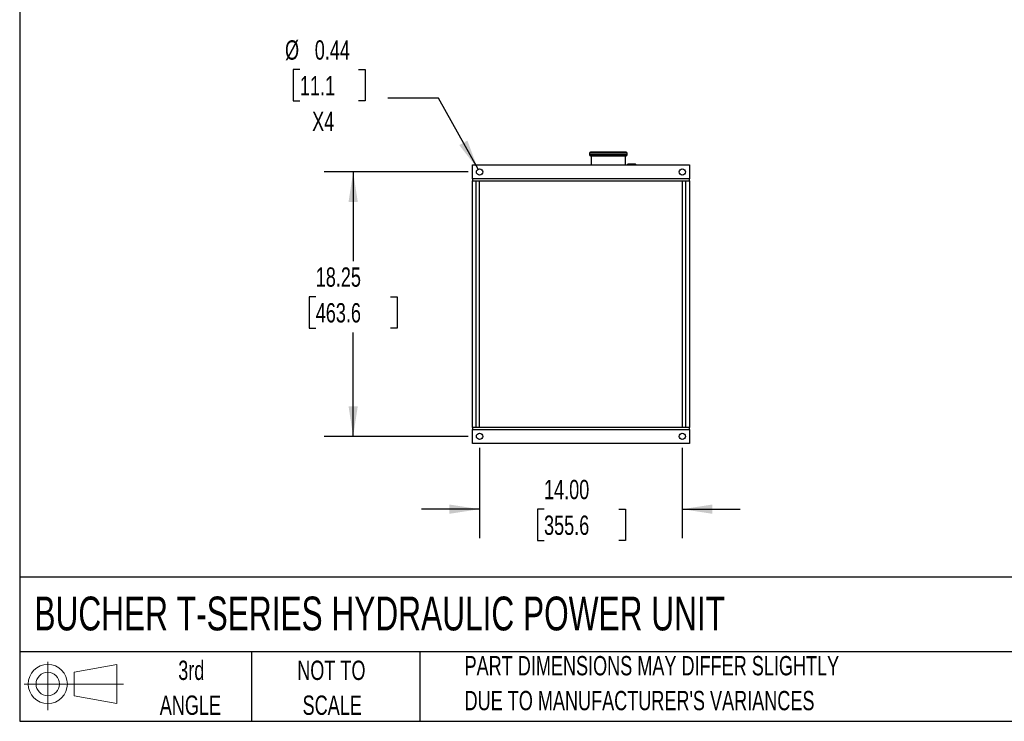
# Model space of a CAD drawing. Header units: inches. Extents: x 4 to 172, y 4 to 132.
# Tile 1 of 41: x 4 to 72, y 4 to 52. Entities that reach past the tile are written whole.
import ezdxf

# ---------------------------------------------------------------- set-up
doc = ezdxf.new("R2010")
doc.units = ezdxf.units.IN
doc.header["$LTSCALE"] = 16
doc.header["$MEASUREMENT"] = 0
doc.layers.add('DIMENSIONS', color=140, linetype='Continuous', lineweight=25)
doc.layers.add('TEXT', color=140, linetype='Continuous', lineweight=25)
doc.layers.add('SLD-DEFPOINTS', color=7, linetype='Continuous')
doc.styles.add('SLDTEXTSTYLE0', font='TXT', dxfattribs={"width": 0.7})
doc.dimstyles.new('SLDDIMSTYLE0', dxfattribs={"dimtxt": 1.359375, "dimasz": 2.08, "dimexe": 0, "dimexo": 0.0625, "dimgap": 0.339844, "dimtad": 0, "dimtih": 1, "dimtoh": 1, "dimrnd": 1e-09, "dimzin": 4, "dimdsep": 46, "dimtxsty": 'SLDTEXTSTYLE0', "dimsah": 1, "dimcen": 0.09, "dimadec": 0, "dimazin": 1, "dimtfac": 1, "dimtmove": 0, "dimatfit": 0, "dimfxl": 0, "dimfrac": 2, "dimtolj": 1, "dimtzin": 12, "dimarcsym": 0})
doc.dimstyles.new('SLDDIMSTYLE1', dxfattribs={"dimtxt": 1.359375, "dimasz": 2.08, "dimexe": 0, "dimexo": 0.0625, "dimgap": 0.339844, "dimtad": 0, "dimtih": 1, "dimtoh": 1, "dimrnd": 1e-09, "dimzin": 12, "dimdsep": 46, "dimtxsty": 'SLDTEXTSTYLE0', "dimsah": 1, "dimcen": 0.09, "dimadec": 0, "dimazin": 3, "dimtfac": 1, "dimtofl": 0, "dimtmove": 0, "dimatfit": 3, "dimfxl": 0, "dimfrac": 2, "dimtolj": 1, "dimtzin": 12, "dimarcsym": 0})
doc.dimstyles.new('SLDDIMSTYLE5', dxfattribs={"dimtxt": 1.359375, "dimasz": 2.08, "dimexe": 0, "dimexo": 0.0625, "dimgap": 0.339844, "dimtad": 0, "dimtih": 1, "dimtoh": 1, "dimrnd": 1e-09, "dimdsep": 46, "dimtxsty": 'SLDTEXTSTYLE0', "dimsah": 1, "dimcen": 0, "dimadec": 0, "dimazin": 2, "dimtfac": 1, "dimtofl": 0, "dimtmove": 0, "dimatfit": 3, "dimfxl": 0, "dimfrac": 2, "dimtolj": 1, "dimtzin": 12, "dimarcsym": 0})

# ---------------------------------------------------------------- blocks, each defined once
blk = doc.blocks.new('Block11')
at = {"color": 7, "linetype": 'Continuous', "lineweight": 18}
for p, q in [((1.63, 3.345), (1.63, 0)), ((3.452, 2.625), (6.409, 3.17)), ((6.409, 3.17), (6.409, 0.461)), ((3.452, 1.005), (3.452, 2.625)), ((0, 1.815), (6.85, 1.815)), ((3.452, 1.005), (6.409, 0.461))]:
    blk.add_line(p, q, dxfattribs=at)
for radius in [1.354, 0.81]:
    blk.add_circle((1.63, 1.815), radius, dxfattribs=at)
blk = doc.blocks.new('Block12')
at = {"layer": 'SLD-DEFPOINTS'}
blk.add_blockref('Block11', (0, 0), dxfattribs=at)
blk = doc.blocks.new('_D_5')
at = {"layer": 'DIMENSIONS'}
for p, q in [((34.958, 41.919), (25.028, 41.919)), ((27.028, 41.919), (27.028, 35.77)), ((24.443, 33.305), (23.986, 33.305)), ((23.986, 33.305), (23.986, 31.145)), ((29.613, 33.305), (30.069, 33.305)), ((30.069, 33.305), (30.069, 31.145)), ((23.986, 31.145), (24.443, 31.145)), ((27.028, 23.669), (27.028, 30.84)), ((30.069, 31.145), (29.613, 31.145)), ((34.958, 23.669), (25.028, 23.669))]:
    blk.add_line(p, q, dxfattribs=at)
for points in [[(27.028, 41.919), (26.708, 39.839), (27.348, 39.839)], [(27.028, 23.669), (27.348, 25.749), (26.708, 25.749)]]:
    blk.add_solid(points, dxfattribs=at)
at = {"layer": 'DIMENSIONS', "char_height": 1.3333, "attachment_point": 1, "style": 'SLDTEXTSTYLE0'}
for s, insert in [('18.25', (24.443, 35.328)), ('463.6', (24.443, 32.863))]:
    blk.add_mtext(s, dxfattribs=dict(at, insert=insert))
blk = doc.blocks.new('_D_6')
at = {"layer": 'DIMENSIONS'}
for p, q in [((35.758, 22.869), (35.758, 16.642)), ((49.758, 22.869), (49.758, 16.642)), ((35.758, 18.642), (31.758, 18.642)), ((40.208, 18.642), (39.752, 18.642)), ((39.752, 18.642), (39.752, 16.481)), ((45.379, 18.642), (45.835, 18.642)), ((45.835, 18.642), (45.835, 16.481)), ((49.758, 18.642), (53.758, 18.642)), ((39.752, 16.481), (40.208, 16.481)), ((45.835, 16.481), (45.379, 16.481))]:
    blk.add_line(p, q, dxfattribs=at)
for points in [[(35.758, 18.642), (33.678, 18.962), (33.678, 18.322)], [(49.758, 18.642), (51.838, 18.322), (51.838, 18.962)]]:
    blk.add_solid(points, dxfattribs=at)
at = {"layer": 'DIMENSIONS', "char_height": 1.3333, "attachment_point": 1, "style": 'SLDTEXTSTYLE0'}
for s, insert in [('14.00', (40.208, 20.665)), ('355.6', (40.208, 18.2))]:
    blk.add_mtext(s, dxfattribs=dict(at, insert=insert))
blk = doc.blocks.new('_D_7')
at = {"layer": 'DIMENSIONS'}
for p, q in [((23.35, 48.979), (22.894, 48.979)), ((22.894, 48.979), (22.894, 46.818)), ((27.39, 48.979), (27.846, 48.979)), ((27.846, 48.979), (27.846, 46.818)), ((32.916, 47.004), (29.416, 47.004)), ((35.651, 42.11), (32.916, 47.004)), ((22.894, 46.818), (23.35, 46.818)), ((27.846, 46.818), (27.39, 46.818))]:
    blk.add_line(p, q, dxfattribs=at)
blk.add_solid([(35.651, 42.11), (34.916, 44.082), (34.357, 43.769)], dxfattribs=at)
at = {"layer": 'DIMENSIONS', "char_height": 1.3333, "attachment_point": 1, "style": 'SLDTEXTSTYLE0'}
for s, insert in [('%%c', (22.324, 51.002)), ('0.44', (24.376, 51.002)), ('11.1', (23.35, 48.537)), ('X4', (24.196, 46.072))]:
    blk.add_mtext(s, dxfattribs=dict(at, insert=insert))

msp = doc.modelspace()

# ---------------------------------------------------------------- linework, layer by layer
for p, q in [((43.351, 43.211), (43.351, 43.101)), ((44.651, 43.211), (43.351, 43.211)), ((45.951, 43.101), (43.351, 43.101)), ((43.471, 43.031), (43.471, 42.419)), ((45.951, 43.211), (44.651, 43.211)), ((45.831, 42.419), (45.831, 43.031)), ((45.951, 43.101), (45.951, 43.211)), ((35.258, 42.419), (50.258, 42.419)), ((35.258, 41.449), (35.258, 42.419)), ((46.53, 42.444), (45.985, 42.444)), ((45.985, 42.444), (45.985, 42.419)), ((46.53, 42.419), (46.53, 42.444)), ((50.258, 42.419), (50.258, 41.449)), ((50.258, 41.449), (35.258, 41.449)), ((35.258, 41.449), (35.258, 41.314)), ((35.258, 41.314), (50.258, 41.314)), ((35.258, 41.284), (35.258, 41.314)), ((35.258, 24.303), (35.258, 41.284)), ((35.508, 41.284), (35.258, 41.284)), ((35.508, 41.314), (35.508, 24.273)), ((35.758, 24.273), (35.758, 41.314)), ((49.758, 41.314), (49.758, 24.273)), ((50.008, 24.273), (50.008, 41.314)), ((50.258, 41.284), (50.008, 41.284)), ((50.258, 41.314), (50.258, 41.449)), ((50.258, 41.314), (50.258, 41.284)), ((50.258, 41.284), (50.258, 24.303)), ((35.258, 24.273), (35.258, 24.303)), ((35.258, 24.303), (35.508, 24.303)), ((50.258, 24.273), (35.258, 24.273)), ((35.258, 24.273), (35.258, 24.139)), ((35.258, 24.139), (50.258, 24.139)), ((35.258, 23.169), (35.258, 24.139)), ((50.008, 24.303), (50.258, 24.303)), ((50.258, 24.303), (50.258, 24.273)), ((50.258, 24.139), (50.258, 24.273)), ((50.258, 24.139), (50.258, 23.169)), ((50.258, 23.169), (35.258, 23.169))]:
    msp.add_line(p, q)
for centre in [(35.758, 41.919), (49.758, 41.919), (35.758, 23.669), (49.758, 23.669)]:
    msp.add_circle(centre, 0.219)
for centre, radius, start, end in [((43.421, 43.211), 0.07, 90, 180), ((43.421, 43.101), 0.07, 180, 270), ((45.881, 43.211), 0.07, 0, 90), ((45.881, 43.101), 0.07, 270, 0), ((45.985, 42.404), 0.04, 90, 157.97569), ((46.53, 42.404), 0.04, 22.02431, 90)]:
    msp.add_arc(centre, radius, start, end)
for points in [[(44.651, 43.281), (44.324, 43.281), (44.012, 43.281), (43.55, 43.281), (43.421, 43.281), (43.421, 43.281)], [(43.421, 43.031), (43.421, 43.031), (43.55, 43.031), (44.012, 43.031), (44.324, 43.031), (44.651, 43.031)], [(45.881, 43.281), (45.881, 43.281), (45.751, 43.281), (45.29, 43.281), (44.977, 43.281), (44.651, 43.281)], [(44.651, 43.031), (44.977, 43.031), (45.29, 43.031), (45.751, 43.031), (45.881, 43.031), (45.881, 43.031)]]:
    msp.add_open_spline(points, degree=3, knots=[0, 0, 0, 0, 0.5, 0.5, 1, 1, 1, 1])
at = {"layer": 'TEXT'}
for p, q in [((4, 132), (4, 4)), ((172, 13.938), (4, 13.938)), ((172, 8.8), (4, 8.8)), ((20, 8.8), (20, 4)), ((31.629, 8.8), (31.629, 4)), ((4, 4), (172, 4))]:
    msp.add_line(p, q, dxfattribs=at)

# ---------------------------------------------------------------- block references
at = {"layer": 'SLD-DEFPOINTS'}
msp.add_blockref('Block12', (4.307, 4.758), dxfattribs=at)

# ---------------------------------------------------------------- texts
at = {"layer": 'TEXT', "style": 'SLDTEXTSTYLE0'}
for s, insert, char_height, attachment_point in [('BUCHER T-SERIES HYDRAULIC POWER UNIT', (5.018, 12.608), 2.33333, 1), ('3rd', (15.85, 8.187), 1.3333, 2), ('NOT TO', (25.522, 8.187), 1.3333, 2), ('PART DIMENSIONS MAY DIFFER SLIGHTLY', (34.721, 8.504), 1.33333, 1), ("DUE TO MANUFACTURER'S VARIANCES", (34.721, 6.096), 1.33333, 1), ('ANGLE', (15.789, 5.779), 1.3333, 2), ('SCALE', (25.582, 5.779), 1.3333, 2)]:
    msp.add_mtext(s, dxfattribs=dict(at, insert=insert, char_height=char_height, attachment_point=attachment_point))

# ---------------------------------------------------------------- dimensions: what is measured, and where the dimension line sits
at = {"layer": 'DIMENSIONS'}
dim = msp.add_diameter_dim_2p(p1=(35.864, 41.728), p2=(35.651, 42.11), text='<>\\PX4', dimstyle='SLDDIMSTYLE5', dxfattribs=at)
dim.commit()
dim.dimension.update_dxf_attribs({"geometry": '_D_7', "text_midpoint": (25.37, 47.707), "dimtype": 163})
dim = msp.add_linear_dim(base=(27.028, 23.669), p1=(35.758, 41.919), p2=(35.758, 23.669), angle=90, dimstyle='SLDDIMSTYLE1', dxfattribs=at)
dim.commit()
dim.dimension.update_dxf_attribs({"geometry": '_D_5', "text_midpoint": (27.028, 33.305), "dimtype": 160})
dim = msp.add_linear_dim(base=(49.758, 18.642), p1=(35.758, 23.669), p2=(49.758, 23.669), dimstyle='SLDDIMSTYLE0', dxfattribs=at)
dim.commit()
dim.dimension.update_dxf_attribs({"geometry": '_D_6', "text_midpoint": (42.794, 18.642), "dimtype": 160})

doc.saveas('drawing.dxf')
